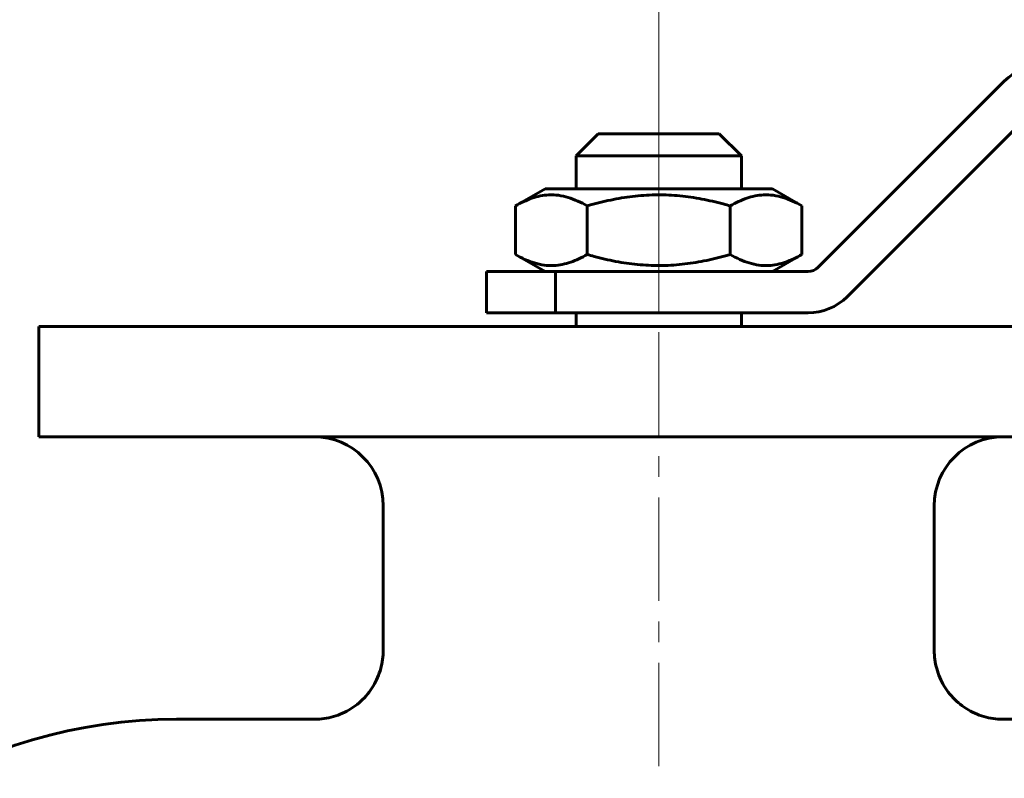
# Model space of a CAD drawing. Header units: millimetres. Extents: x 0 to 594, y 0 to 420.
# Tile 13 of 17: x 132 to 204, y 262 to 317. Entities that reach past the tile are written whole.
import ezdxf

# ---------------------------------------------------------------- set-up
doc = ezdxf.new("R2010")
doc.units = ezdxf.units.MM
for name, pattern in [('K5LT_AXLED', [12, 7.5, -1.5, 1.5, -1.5]), ('K5LT_BASIC', [0]), ('K5LT_THIN', [0])]:
    doc.linetypes.add(name, pattern=pattern)
doc.layers.add('Системный слой', color=7, linetype='Continuous')
doc.layers.add('Системный слой (1)', color=7, linetype='Continuous', true_color=0x6c6c6c)
doc.styles.add('KDIMTEXTSTYLE', font='GOST_AU.SHX', dxfattribs={"width": 0.96, "oblique": 15, "height": 5})
doc.styles.add('KTEXTSTYLE', font='GOST_AU.SHX', dxfattribs={"width": 0.96, "height": 5})
doc.dimstyles.new('KDIMSTYLE (1.00)', dxfattribs={"dimtxt": 5, "dimasz": 1, "dimexe": 2, "dimexo": 0, "dimgap": 1, "dimtad": 1, "dimtxsty": 'KDIMTEXTSTYLE', "dimsah": 1, "dimcen": 0, "dimdle": 1, "dimadec": 0, "dimazin": 0, "dimtfac": 0.667, "dimtmove": 0, "dimatfit": 3, "dimfxl": 1, "dimtvp": 1, "dimtolj": 1, "dimtzin": 0, "dimarcsym": 0})

# ---------------------------------------------------------------- blocks, each defined once
blk = doc.blocks.new('U3')
at = {"layer": 'Системный слой (1)', "color": 150, "linetype": 'K5LT_BASIC', "lineweight": 60, "true_color": 0x0080ff}
for p, q in [((153.634, 266.165), (143.634, 266.165)), ((213.634, 266.165), (203.634, 266.165))]:
    blk.add_line(p, q, dxfattribs=at)
blk = doc.blocks.new('D0')
at = {"layer": 'Системный слой (1)'}
for points in [[(178.634, 328.17), (183.634, 328.829), (183.134, 328.17), (183.634, 327.512)], [(366.634, 328.17), (361.634, 328.829), (362.134, 328.17), (361.634, 327.512)]]:
    blk.add_hatch(color=7, dxfattribs=at).paths.add_polyline_path(points)
at = {"layer": 'Системный слой (1)', "color": 7, "linetype": 'K5LT_THIN', "lineweight": 18}
for p, q in [((178.634, 308.665), (178.634, 330.17)), ((366.634, 313.665), (366.634, 330.17)), ((178.634, 328.17), (183.634, 328.829)), ((183.634, 328.829), (183.134, 328.17)), ((362.134, 328.17), (361.634, 328.829)), ((361.634, 328.829), (366.634, 328.17)), ((183.634, 327.512), (178.634, 328.17)), ((366.634, 328.17), (178.634, 328.17)), ((183.134, 328.17), (183.634, 327.512)), ((366.634, 328.17), (361.634, 327.512)), ((361.634, 327.512), (362.134, 328.17))]:
    blk.add_line(p, q, dxfattribs=at)
blk.add_wipeout([(267.491, 329.17), (267.491, 336.552), (277.366, 336.552), (277.366, 329.17)]).dxf.layer = 'Системный слой (1)'
at = {"layer": 'Системный слой (1)', "color": 7, "insert": (267.491, 335.758), "char_height": 5, "attachment_point": 1, "style": 'KTEXTSTYLE'}
blk.add_mtext('\\H5.0;\\W1.000;\\Q15;\\Q15;\\W0.965;188', dxfattribs=at)
blk = doc.blocks.new('KDIMARROW_01')
at = {"layer": 'Системный слой'}
blk.add_hatch(color=0, dxfattribs=at).paths.add_polyline_path([(-5, -0.658), (0, 0), (-5, 0.658), (-4.5, 0)])
at = {"layer": 'Системный слой', "color": 0, "linetype": 'K5LT_THIN', "lineweight": 18}
for p, q in [((-4.5, 0), (-5, 0.658)), ((-5, 0.658), (0, 0)), ((0, 0), (-5, -0.658)), ((-5, -0.658), (-4.5, 0))]:
    blk.add_line(p, q, dxfattribs=at)
at = {"layer": 'Системный слой (1)', "color": 0, "linetype": 'K5LT_THIN', "lineweight": 18}
blk.add_line((484.233, 219.165), (483.233, 219.165), dxfattribs=at)

msp = doc.modelspace()

# ---------------------------------------------------------------- linework, layer by layer
at = {"layer": 'Системный слой (1)', "color": 150, "linetype": 'K5LT_BASIC', "lineweight": 60, "true_color": 0x0080ff}
for p, q in [((203.72, 312.493), (190.184, 298.958)), ((192.306, 296.836), (205.841, 310.372)), ((174.234, 308.665), (172.634, 307.065)), ((174.234, 308.665), (183.034, 308.665)), ((183.034, 308.665), (184.634, 307.065)), ((184.634, 307.065), (172.634, 307.065)), ((172.634, 304.665), (172.634, 307.065)), ((184.634, 304.665), (184.634, 307.065)), ((170.384, 304.665), (168.242, 303.428)), ((186.884, 304.665), (170.384, 304.665)), ((186.884, 304.665), (189.026, 303.428)), ((168.242, 303.428), (168.242, 299.902)), ((173.438, 303.428), (173.438, 299.902)), ((183.83, 303.428), (183.83, 299.902)), ((189.026, 303.428), (189.026, 299.902)), ((170.384, 298.665), (168.242, 299.902)), ((186.884, 298.665), (189.026, 299.902)), ((166.134, 295.665), (166.134, 298.665)), ((166.134, 298.665), (171.134, 298.665)), ((171.134, 298.665), (171.134, 295.665)), ((189.477, 298.665), (171.134, 298.665)), ((171.134, 295.665), (166.134, 295.665)), ((171.134, 295.665), (189.477, 295.665)), ((172.634, 294.665), (172.634, 295.665)), ((184.634, 294.665), (184.634, 295.665)), ((133.634, 286.665), (133.634, 294.665)), ((223.634, 294.665), (133.634, 294.665)), ((223.634, 286.665), (133.634, 286.665)), ((158.634, 271.165), (158.634, 281.665)), ((198.634, 271.165), (198.634, 281.665))]:
    msp.add_line(p, q, dxfattribs=at)
at = {"layer": 'Системный слой (1)', "color": 30, "linetype": 'K5LT_AXLED', "lineweight": 18, "true_color": 0xff8000}
for p, q in [((178.634, 296.665), (178.634, 301.902)), ((178.634, 262.761), (178.634, 297.665))]:
    msp.add_line(p, q, dxfattribs=at)
at = {"layer": 'Системный слой (1)', "color": 150, "linetype": 'K5LT_BASIC', "lineweight": 60, "true_color": 0x0080ff}
for centre, radius, start, end in [((206.548, 309.665), 4, 90, 135), ((189.477, 299.665), 1, 270, 315), ((189.477, 299.665), 4, 270, 315), ((153.634, 281.665), 5, 0, 90), ((203.634, 281.665), 5, 90, 180), ((143.634, 228.644), 37.521, 90, 154.17838)]:
    msp.add_arc(centre, radius, start, end, dxfattribs=at)
for points, knots in [([(173.438, 303.428), (173.211, 303.559), (172.982, 303.678), (172.524, 303.885), (172.294, 303.973), (171.83, 304.114), (171.597, 304.166), (171.128, 304.228), (170.892, 304.239), (170.243, 304.208), (169.837, 304.123), (169.033, 303.846), (168.636, 303.656), (168.242, 303.428)], [0.000238, 0.000238, 0.000238, 0.000238, 1.405756, 1.405756, 2.811513, 2.811513, 4.217269, 4.217269, 5.623026, 5.623026, 8.059577, 8.059577, 10.495891, 10.495891, 10.495891, 10.495891]), ([(183.83, 303.428), (183.661, 303.477), (183.491, 303.524), (182.804, 303.707), (182.284, 303.828), (181.235, 304.027), (180.707, 304.104), (179.642, 304.208), (179.104, 304.234), (178.016, 304.229), (177.476, 304.198), (176.405, 304.083), (175.874, 304), (174.821, 303.792), (174.298, 303.666), (173.665, 303.493), (173.551, 303.461), (173.438, 303.428)], [11.368318, 11.368318, 11.368318, 11.368318, 11.896584, 11.896584, 13.506345, 13.506345, 15.116107, 15.116107, 16.725868, 16.725868, 18.345385, 18.345385, 19.964902, 19.964902, 21.584419, 21.584419, 21.938505, 21.938505, 21.938505, 21.938505]), ([(189.026, 303.428), (188.799, 303.559), (188.571, 303.678), (188.112, 303.885), (187.882, 303.973), (187.419, 304.114), (187.186, 304.166), (186.717, 304.228), (186.481, 304.239), (185.832, 304.208), (185.426, 304.123), (184.622, 303.846), (184.224, 303.656), (183.83, 303.428)], [0.000238, 0.000238, 0.000238, 0.000238, 1.405756, 1.405756, 2.811513, 2.811513, 4.217269, 4.217269, 5.623026, 5.623026, 8.059577, 8.059577, 10.495891, 10.495891, 10.495891, 10.495891]), ([(168.242, 299.902), (168.469, 299.77), (168.697, 299.652), (169.155, 299.445), (169.386, 299.356), (169.849, 299.216), (170.082, 299.164), (170.551, 299.102), (170.787, 299.091), (171.436, 299.122), (171.842, 299.207), (172.646, 299.483), (173.043, 299.674), (173.438, 299.902)], [0.000238, 0.000238, 0.000238, 0.000238, 1.405756, 1.405756, 2.811513, 2.811513, 4.217269, 4.217269, 5.623026, 5.623026, 8.059577, 8.059577, 10.495891, 10.495891, 10.495891, 10.495891]), ([(173.438, 299.902), (173.607, 299.853), (173.776, 299.806), (174.464, 299.622), (174.984, 299.502), (176.033, 299.303), (176.561, 299.225), (177.626, 299.122), (178.164, 299.095), (179.252, 299.101), (179.792, 299.132), (180.863, 299.246), (181.394, 299.329), (182.447, 299.538), (182.97, 299.663), (183.603, 299.837), (183.717, 299.869), (183.83, 299.902)], [11.368318, 11.368318, 11.368318, 11.368318, 11.896584, 11.896584, 13.506345, 13.506345, 15.116107, 15.116107, 16.725868, 16.725868, 18.345385, 18.345385, 19.964902, 19.964902, 21.584419, 21.584419, 21.938505, 21.938505, 21.938505, 21.938505]), ([(183.83, 299.902), (184.057, 299.77), (184.285, 299.652), (184.744, 299.445), (184.974, 299.356), (185.438, 299.216), (185.671, 299.164), (186.139, 299.102), (186.375, 299.091), (187.025, 299.122), (187.431, 299.207), (188.234, 299.483), (188.632, 299.674), (189.026, 299.902)], [0.000238, 0.000238, 0.000238, 0.000238, 1.405756, 1.405756, 2.811513, 2.811513, 4.217269, 4.217269, 5.623026, 5.623026, 8.059577, 8.059577, 10.495891, 10.495891, 10.495891, 10.495891]), ([(158.634, 271.165), (158.634, 270.946), (158.619, 270.721), (158.56, 270.278), (158.515, 270.059), (158.395, 269.622), (158.32, 269.407), (158.139, 268.983), (158.032, 268.775), (157.789, 268.374), (157.652, 268.18), (157.353, 267.814), (157.189, 267.641), (156.839, 267.32), (156.653, 267.172), (156.261, 266.904), (156.056, 266.784), (155.633, 266.576), (155.416, 266.487), (154.974, 266.342), (154.751, 266.286), (154.302, 266.205), (154.078, 266.18), (153.784, 266.167), (153.715, 266.165), (153.642, 266.165), (153.638, 266.165), (153.634, 266.165)], [0, 0, 0, 0, 1.612714, 1.612714, 3.238424, 3.238424, 4.892954, 4.892954, 6.583472, 6.583472, 8.296696, 8.296696, 10.019469, 10.019469, 11.742253, 11.742253, 13.460901, 13.460901, 15.162985, 15.162985, 16.833704, 16.833704, 18.469865, 18.469865, 18.971385, 18.971385, 18.999498, 18.999498, 18.999498, 18.999498]), ([(198.634, 271.165), (198.634, 270.946), (198.649, 270.721), (198.708, 270.279), (198.752, 270.06), (198.872, 269.624), (198.947, 269.409), (199.128, 268.985), (199.235, 268.777), (199.477, 268.376), (199.614, 268.182), (199.913, 267.816), (200.077, 267.643), (200.426, 267.322), (200.613, 267.174), (201.004, 266.906), (201.209, 266.786), (201.632, 266.577), (201.849, 266.488), (202.291, 266.343), (202.514, 266.286), (202.962, 266.205), (203.186, 266.18), (203.481, 266.167), (203.552, 266.165), (203.626, 266.165), (203.63, 266.165), (203.634, 266.165)], [0, 0, 0, 0, 1.610266, 1.610266, 3.23454, 3.23454, 4.887889, 4.887889, 6.577695, 6.577695, 8.290291, 8.290291, 10.012826, 10.012826, 11.735605, 11.735605, 13.453712, 13.453712, 15.154924, 15.154924, 16.824926, 16.824926, 18.460343, 18.460343, 18.971389, 18.971389, 18.999498, 18.999498, 18.999498, 18.999498])]:
    msp.add_open_spline(points, degree=3, knots=knots, dxfattribs=at)

# ---------------------------------------------------------------- block references
at = {"layer": 'Системный слой (1)'}
msp.add_blockref('U3', (0, 0), dxfattribs=at)

# ---------------------------------------------------------------- next in the draw order: dimensions: what is measured, and where the dimension line sits
at = {"layer": 'Системный слой (1)', "color": 7}
dim = msp.add_linear_dim(base=(366.634, 328.17), p1=(178.634, 308.665), p2=(366.634, 313.665), dimstyle='KDIMSTYLE (1.00)', override={"dimexo": 0, "dimpost": '\\H5.0;\\W0.965;\\Q15;<>', "dimblk1": 'KDIMARROW_01', "dimblk2": 'KDIMARROW_01', "dimse1": 0, "dimse2": 0, "dimclrt": 7, "dimtol": 1, "dimtp": 0, "dimtm": 0, "dimtdec": 5, "dimtolj": 1}, dxfattribs=at)
dim.commit()
dim.dimension.update_dxf_attribs({"geometry": 'D0', "text_midpoint": (272.634, 328.17), "dimtype": 160})

# ---------------------------------------------------------------- next in the draw order: linework, layer by layer
at = {"layer": 'Системный слой (1)', "color": 30, "linetype": 'K5LT_AXLED', "lineweight": 18, "true_color": 0xff8000}
msp.add_line((178.634, 301.428), (178.634, 310.665), dxfattribs=at)

doc.saveas('drawing.dxf')
